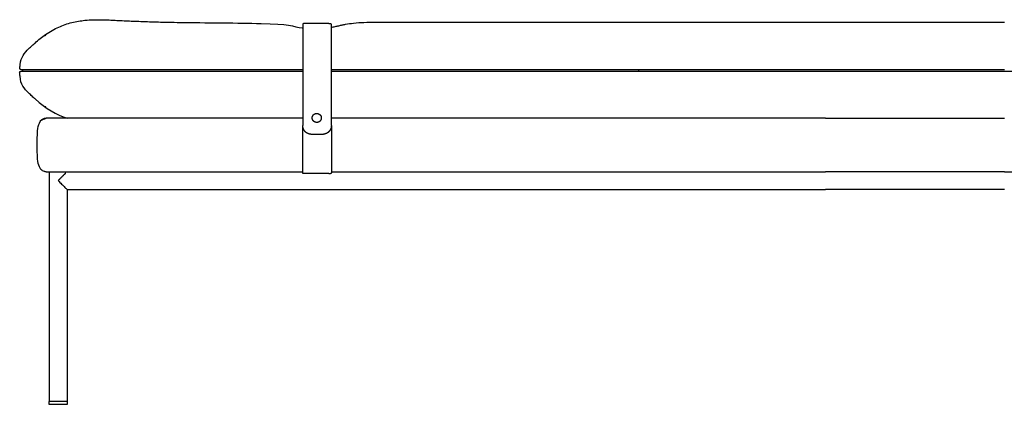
# Model space of a CAD drawing. Header units: millimetres. Extents: x -8186 to -3879, y 0 to 1739.
# Tile 8 of 11: x -5782 to -4682, y 1309 to 1739. Entities that reach past the tile are written whole.
import ezdxf

# ---------------------------------------------------------------- set-up
doc = ezdxf.new("R2010")
doc.units = ezdxf.units.MM
doc.header["$MEASUREMENT"] = 0
doc.layers.add('Default', color=7, linetype='Continuous', true_color=0x000000)
doc.layers.add('Make2D$visible$lines', color=7, linetype='Continuous', true_color=0x000000)

msp = doc.modelspace()

# ---------------------------------------------------------------- linework, layer by layer
at = {"layer": 'Default'}
msp.add_lwpolyline([(-5729.3, 1312.1), (-5729.3, 1309.1), (-5749.3, 1309.1), (-5749.3, 1312.1)], dxfattribs=at)
at = {"layer": 'Make2D$visible$lines'}
for points, degree, knots in [([(-5765.1, 1713), (-5761.4, 1716.5), (-5753.1, 1723.3), (-5739.2, 1731.2), (-5724.3, 1736.3), (-5711.1, 1738.5), (-5699.8, 1739.1), (-5690.8, 1739.1), (-5682.7, 1738.9), (-5675.2, 1738.5), (-5667.7, 1738.1), (-5659.6, 1737.7), (-5651, 1737.4), (-5638.6, 1736.9), (-5620.3, 1736.4), (-5577.1, 1735.6), (-5540.3, 1735.7), (-5512.3, 1734.8)], 3, [0, 0, 0, 0, 15.204632, 32.139528, 47.659299, 62.499862, 71.899088, 81.582343, 89.652862, 96.113302, 104.191907, 112.27228, 120.35439, 130.055233, 149.464835, 175.361135, 259.634028, 259.634028, 259.634028, 259.634028]), ([(-5436.8, 1734.7), (-5435.9, 1734.7), (-5434.9, 1734.7), (-5434.9, 1734.7), (-5434.9, 1734.7)], 2, [43.120692, 43.120692, 43.120692, 45.042113, 45.042113, 45.044982, 45.044982, 45.044982]), ([(-5433.9, 1730.8), (-5433.3, 1730.9), (-5431.9, 1731.1), (-5429.8, 1731.5), (-5427, 1732.1), (-5424.3, 1732.7), (-5421.1, 1733.4), (-5416.4, 1734.4), (-5408.3, 1735.5), (-5397, 1736.3), (-5388.7, 1736.5), (-5384.3, 1736.5)], 3, [0, 0, 0, 0, 1.880947, 4.147389, 6.458114, 10.493028, 12.48557, 16.138974, 24.995171, 36.889105, 50.097399, 50.097399, 50.097399, 50.097399]), ([(-5433.9, 1620.8), (-5433.9, 1647.5), (-5433.9, 1674.2), (-5433.9, 1700.9), (-5433.9, 1701.6), (-5433.9, 1705.6), (-5433.9, 1712.4), (-5433.9, 1720.3), (-5433.9, 1725.3), (-5433.9, 1726.6), (-5433.9, 1727.3), (-5433.9, 1732.6), (-5433.9, 1732.3), (-5433.9, 1732.6)], 3, [0, 0, 0, 0, 80.051766, 80.051766, 80.051766, 82.991756, 97.158671, 112.070244, 131.044604, 150.068956, 150.068956, 150.068956, 312.017748, 312.017748, 312.017748, 312.017748]), ([(-5325.3, 1736.4), (-5288.3, 1736.4), (-5251.3, 1736.3), (-5177.4, 1736.2), (-5140.5, 1736.2), (-5029.6, 1736.3), (-4955.7, 1736.4), (-4881.7, 1736.5)], 3, [12.994594, 12.994594, 12.994594, 12.994594, 123.875918, 123.875918, 234.757241, 234.757241, 456.519835, 456.519835, 456.519835, 456.519835]), ([(-5781.6, 1688.8), (-5780.9, 1697.5), (-5776.8, 1702.1), (-5770.9, 1707.8), (-5769.1, 1709.5), (-5767.8, 1710.7), (-5766, 1712.3), (-5765.6, 1712.6), (-5765.1, 1713)], 3, [-53.847882, -53.847882, -53.847882, -53.847882, 11.56009, 18.021025, 18.021025, 32.95093, 32.95093, 37.618707, 37.618707, 37.618707, 37.618707]), ([(-5781.8, 1676), (-5782, 1676.8), (-5782.1, 1677.8), (-5782.2, 1679), (-5782.3, 1679.4), (-5782.3, 1680.2), (-5782.2, 1680.7), (-5782, 1681.1), (-5782, 1681.1), (-5781.9, 1681.1), (-5781.9, 1681.1)], 3, [0.000137, 0.000137, 0.000137, 0.000137, 2.525218, 2.525218, 3.831456, 3.831456, 5.15264, 5.15264, 5.15264, 5.164447, 5.164447, 5.164447, 5.164447]), ([(-5781.9, 1681.1), (-5781.5, 1681.3), (-5781.1, 1681.4), (-5780.7, 1681.6), (-5780.6, 1681.6), (-5780.4, 1681.6), (-5780.3, 1681.6), (-5780.2, 1681.6), (-5780.1, 1681.6), (-5780, 1681.6), (-5779.9, 1681.6), (-5779.8, 1681.6), (-5779.6, 1681.6), (-5779.5, 1681.6), (-5779.4, 1681.6), (-5779.3, 1681.6), (-5779.1, 1681.6), (-5778.8, 1681.6), (-5778.3, 1681.6)], 3, [1.011807, 1.011807, 1.011807, 1.011807, 2, 2, 2, 2.441437, 2.441437, 2.441437, 12.804565, 12.804565, 12.804565, 21.711377, 21.711377, 21.711377, 28.030016, 28.030016, 28.030016, 38.634885, 38.634885, 38.634885, 38.634885]), ([(-5765.1, 1650.6), (-5765.6, 1651), (-5766, 1651.4), (-5767.8, 1653), (-5769.1, 1654.2), (-5770.9, 1655.9), (-5777.1, 1661.8), (-5781.3, 1666.6), (-5781.8, 1676)], 3, [136.639399, 136.639399, 136.639399, 136.639399, 141.307176, 141.307176, 156.237081, 156.237081, 162.698015, 232.040887, 232.040887, 232.040887, 232.040887]), ([(-5754.5, 1569.3), (-5756.1, 1569.6), (-5757.5, 1570.5), (-5758.5, 1571.7), (-5759.9, 1573.3), (-5760.9, 1575.7), (-5761.5, 1578.5), (-5762.2, 1581.5), (-5762.4, 1585), (-5762.7, 1591.7), (-5762.7, 1595.6), (-5762.7, 1599.1), (-5762.7, 1602.7), (-5762.7, 1606.6), (-5762.4, 1613.2), (-5762.2, 1616.7), (-5761.5, 1619.8), (-5760.9, 1622.6), (-5759.9, 1624.9), (-5758.5, 1626.6), (-5756.6, 1627.4), (-5754.7, 1628.3), (-5752.7, 1629.1)], 3, [1.774785, 1.774785, 1.774785, 1.774785, 6.638253, 6.638253, 6.638253, 14.218732, 14.218732, 14.218732, 23.832885, 23.832885, 34.935813, 34.935813, 34.935813, 46.038741, 46.038741, 55.652894, 55.652894, 55.652894, 63.233373, 63.233373, 63.233373, 64.233373, 64.233373, 64.233373, 64.233373]), ([(-5732.7, 1629.1), (-5735.2, 1629.1), (-5740.5, 1629.1), (-5747.3, 1629.1), (-5751.7, 1629.1), (-5752.7, 1629.1), (-5752.7, 1629.1)], 3, [0, 0, 0, 0, 7.539169, 15.707938, 23.876707, 31.415877, 31.415877, 31.415877, 31.415877]), ([(-5436.8, 1567), (-5435.9, 1567), (-5434.9, 1567), (-5434.9, 1567), (-5434.9, 1567)], 2, [43.120692, 43.120692, 43.120692, 45.042113, 45.042113, 45.044982, 45.044982, 45.044982]), ([(-5739.3, 1559.2), (-5738, 1557.9), (-5736.1, 1556), (-5733.5, 1553.5), (-5731.9, 1551.8), (-5730.6, 1550.5), (-5730, 1549.9), (-5729.7, 1549.7)], 3, [0, 0, 0, 0, 5.450647, 8.197424, 10.772769, 12.549776, 13.490557, 13.490557, 13.490557, 13.490557])]:
    msp.add_open_spline(points, degree=degree, knots=knots, dxfattribs=at)
for points, degree in [([(-5512.3, 1734.8), (-5482.3, 1734.8), (-5476.3, 1731.5), (-5466.4, 1729.9)], 3), ([(-5466.4, 1729.9), (-5466.2, 1729.8), (-5466.1, 1729.8), (-5465.9, 1729.8)], 3), ([(-5465.9, 1733.7), (-5465.9, 1733.2), (-5465.9, 1732.6)], 2), ([(-5465.9, 1732.6), (-5465.9, 1676.7), (-5465.9, 1620.8)], 2), ([(-5464.9, 1734.7), (-5464.9, 1734.7), (-5464.9, 1734.7)], 2), ([(-5436.8, 1734.7), (-5450.9, 1734.7), (-5464.9, 1734.7)], 2), ([(-5434.9, 1734.7), (-5434.9, 1734.7), (-5434.9, 1734.7)], 2), ([(-5433.9, 1732.6), (-5433.9, 1733.2), (-5433.9, 1733.7)], 2), ([(-4881.7, 1736.5), (-4881.1, 1736.5), (-4880.4, 1736.5), (-4879.8, 1736.5)], 3), ([(-4879.8, 1736.5), (-4813.8, 1736.5), (-4747.7, 1736.4), (-4681.7, 1736.4)], 3), ([(-5781.8, 1676), (-5781.8, 1676), (-5781.8, 1676), (-5781.8, 1676)], 3), ([(-5780.7, 1676), (-5780.8, 1676), (-5780.8, 1676), (-5780.8, 1676)], 3), ([(-5780.7, 1681.6), (-5780.7, 1681.6), (-5780.7, 1681.6)], 2), ([(-5780.6, 1681.6), (-5780.7, 1681.6), (-5780.7, 1681.6)], 2), ([(-5778.5, 1683.2), (-5779.5, 1683.2), (-5780.5, 1683.2)], 2), ([(-5779.8, 1681.6), (-5779.8, 1681.6), (-5779.8, 1681.6)], 2), ([(-5779.4, 1683.2), (-5779.4, 1683.2), (-5779.4, 1683.2)], 2), ([(-5778.8, 1681.6), (-5778.8, 1682.4), (-5778.8, 1683.2)], 2), ([(-5512.1, 1683.2), (-5645.3, 1683.2), (-5778.5, 1683.2)], 2), ([(-5778.3, 1681.6), (-5645.2, 1681.6), (-5512.1, 1681.6)], 2), ([(-5465.9, 1683.2), (-5489, 1683.2), (-5512.1, 1683.2)], 2), ([(-5512.1, 1681.6), (-5489, 1681.6), (-5465.9, 1681.6)], 2), ([(-5343.3, 1683.2), (-5388.6, 1683.2), (-5433.9, 1683.2)], 2), ([(-5433.9, 1681.6), (-5388.6, 1681.6), (-5343.3, 1681.6)], 2), ([(-5325.3, 1683.2), (-5331.3, 1683.2), (-5337.3, 1683.2), (-5343.3, 1683.2)], 3), ([(-5343.3, 1681.6), (-5337.3, 1681.6), (-5331.3, 1681.6), (-5325.3, 1681.6)], 3), ([(-4881.7, 1683.2), (-5103.5, 1683.2), (-5325.3, 1683.2)], 2), ([(-5325.3, 1681.6), (-5103.5, 1681.6), (-4881.7, 1681.6)], 2), ([(-5090.3, 1681.6), (-5090.3, 1682.4), (-5090.3, 1683.2)], 2), ([(-4879.8, 1683.2), (-4880.8, 1683.2), (-4881.7, 1683.2)], 2), ([(-4881.7, 1681.6), (-4880.8, 1681.6), (-4879.8, 1681.6)], 2), ([(-4681.7, 1683.2), (-4780.8, 1683.2), (-4879.8, 1683.2)], 2), ([(-4879.8, 1681.6), (-4780.8, 1681.6), (-4681.7, 1681.6)], 2), ([(-4681.7, 1681.6), (-4509.5, 1681.6), (-4337.3, 1681.6)], 2), ([(-5765.1, 1650.6), (-5753, 1639.4), (-5741.1, 1632.9), (-5729.1, 1629.1)], 3), ([(-5758.5, 1626.6), (-5757.1, 1628.2), (-5755.2, 1629.1), (-5752.7, 1629.1)], 3), ([(-5465.9, 1629.1), (-5599.3, 1629.1), (-5732.7, 1629.1)], 2), ([(-4881.7, 1629.1), (-5157.8, 1629.1), (-5433.9, 1629.1)], 2), ([(-4881.7, 1629.1), (-4781.7, 1629.1), (-4681.7, 1629.1)], 2), ([(-5465.9, 1568), (-5465.9, 1594.4), (-5465.9, 1620.8)], 2), ([(-5433.9, 1620.8), (-5433.9, 1594.4), (-5433.9, 1568)], 2), ([(-5443.9, 1610.9), (-5449.9, 1610.9), (-5455.9, 1610.9)], 2), ([(-5752.7, 1569.1), (-5742.7, 1569.1), (-5732.7, 1569.1)], 2), ([(-5752.7, 1569.1), (-5752.7, 1569.1), (-5752.7, 1569.1), (-5752.7, 1569.1)], 3), ([(-5749.3, 1569.1), (-5749.3, 1564.2), (-5749.3, 1559.2)], 2), ([(-5732.7, 1569.1), (-5599.3, 1569.1), (-5465.9, 1569.1)], 2), ([(-5465.9, 1568), (-5465.9, 1568.6), (-5465.9, 1569.1)], 2), ([(-5465.9, 1568), (-5465.9, 1568), (-5465.9, 1568), (-5465.9, 1568)], 3), ([(-5464.9, 1567.1), (-5464.9, 1567), (-5464.9, 1567)], 2), ([(-5436.8, 1567), (-5450.9, 1567), (-5464.9, 1567)], 2), ([(-5434.9, 1567), (-5434.9, 1567), (-5434.9, 1567.1)], 2), ([(-5433.9, 1569.1), (-5433.9, 1568.6), (-5433.9, 1568)], 2), ([(-5433.9, 1569.1), (-5157.8, 1569.1), (-4881.7, 1569.1)], 2), ([(-5433.9, 1568), (-5433.9, 1568), (-5433.9, 1568), (-5433.9, 1568)], 3), ([(-4681.7, 1569.1), (-4781.7, 1569.1), (-4881.7, 1569.1)], 2), ([(-4681.7, 1569.1), (-4454.7, 1569.1), (-4227.6, 1569.1)], 2), ([(-5749.3, 1559.2), (-5749.3, 1435.7), (-5749.3, 1312.1)], 2), ([(-5729.3, 1549.2), (-5305.5, 1549.2), (-4881.7, 1549.2)], 2), ([(-5729.3, 1549.2), (-5729.3, 1430.7), (-5729.3, 1312.1)], 2), ([(-4681.7, 1549.2), (-4781.7, 1549.2), (-4881.7, 1549.2)], 2), ([(-5729.3, 1312.1), (-5739.3, 1312.1), (-5749.3, 1312.1)], 2)]:
    msp.add_open_spline(points, degree=degree, dxfattribs=at)
for points, weights in [([(-5464.9, 1734.7), (-5465.9, 1734.7), (-5465.9, 1733.7)], [1, 0.707106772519, 1]), ([(-5433.9, 1733.7), (-5433.9, 1734.7), (-5434.9, 1734.7)], [1, 0.707106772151, 1]), ([(-5384.3, 1736.5), (-5363.8, 1736.5), (-5343.3, 1736.4)], [1, 0.999999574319, 1]), ([(-5343.3, 1736.4), (-5334.3, 1736.4), (-5325.3, 1736.4)], [1, 0.999999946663, 1]), ([(-5754, 1721.5), (-5753.5, 1721.8), (-5753.1, 1722.1)], [1, 0.999975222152, 1]), ([(-5753.1, 1641.5), (-5753.5, 1641.8), (-5753.9, 1642)], [1, 0.999971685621, 1]), ([(-5752.7, 1569.1), (-5753.6, 1569.1), (-5754.5, 1569.3)], [1, 0.994796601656, 1]), ([(-5730.8, 1567.7), (-5735.1, 1563.4), (-5739.3, 1559.2)], [1, 0.999999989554, 1]), ([(-5464.9, 1567), (-5465.9, 1567), (-5465.9, 1568)], [1, 0.707106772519, 1]), ([(-5433.9, 1568), (-5433.9, 1567), (-5434.9, 1567)], [1, 0.707106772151, 1])]:
    msp.add_rational_spline(points, weights, degree=2, dxfattribs=at)
for points, weights, degree, knots in [([(-5780.5, 1683.2), (-5780.8, 1683.2), (-5781.1, 1683.3), (-5781.3, 1683.4), (-5781.4, 1683.4), (-5781.4, 1683.4), (-5781.5, 1683.5), (-5781.6, 1683.6), (-5781.7, 1683.7), (-5781.8, 1683.8), (-5782, 1684.1), (-5782.1, 1684.6), (-5782.1, 1685.4), (-5782.1, 1685.8), (-5781.9, 1687), (-5781.8, 1688), (-5781.6, 1688.8)], [1, 1, 1, 1, 0.998277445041, 0.998277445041, 1, 0.991023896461, 0.991023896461, 1, 1, 1, 1, 1, 1, 1, 1], 3, [0, 0, 0, 0, 0.855631, 0.855631, 0.855631, 1.054155, 1.054155, 1.054155, 1.453088, 1.453088, 1.453088, 2.774936, 2.774936, 4.081067, 4.081067, 6.605844, 6.605844, 6.605844, 6.605844]), ([(-5450.2, 1624.3), (-5451.2, 1624.3), (-5452.1, 1624.6), (-5453.1, 1625), (-5453.8, 1625.7), (-5454.6, 1626.5), (-5454.9, 1627.5), (-5455.3, 1628.3), (-5455.3, 1629.3), (-5455.3, 1630.3), (-5454.9, 1631.2), (-5454.6, 1632.1), (-5453.8, 1632.9), (-5453.1, 1633.6), (-5452.1, 1634), (-5451.2, 1634.3), (-5450.2, 1634.3)], [1, 0.982576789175, 1, 0.979364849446, 1, 0.979076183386, 1, 0.981999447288, 1, 0.981999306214, 1, 0.979075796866, 1, 0.979364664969, 1, 0.982576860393, 1], 2, [0, 0, 0, 1.905075, 1.905075, 3.967972, 3.967972, 6.028715, 6.028715, 7.928942, 7.928942, 9.82882, 9.82882, 11.888879, 11.888879, 13.951662, 13.951662, 15.857282, 15.857282, 15.857282]), ([(-5450.2, 1634.3), (-5449.3, 1634.3), (-5448.4, 1634), (-5447.4, 1633.6), (-5446.7, 1632.9), (-5445.9, 1632.1), (-5445.5, 1631.2), (-5445.2, 1630.3), (-5445.2, 1629.3), (-5445.2, 1628.3), (-5445.5, 1627.5), (-5445.9, 1626.5), (-5446.7, 1625.7), (-5447.4, 1625), (-5448.4, 1624.6), (-5449.3, 1624.3), (-5450.2, 1624.3)], [1, 0.982576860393, 1, 0.979364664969, 1, 0.979075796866, 1, 0.981999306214, 1, 0.981999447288, 1, 0.979076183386, 1, 0.979364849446, 1, 0.982576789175, 1], 2, [0, 0, 0, 1.905621, 1.905621, 3.968404, 3.968404, 6.028462, 6.028462, 7.92834, 7.92834, 9.828568, 9.828568, 11.88931, 11.88931, 13.952207, 13.952207, 15.857282, 15.857282, 15.857282]), ([(-5455.9, 1610.9), (-5456.8, 1610.9), (-5457.7, 1611.1), (-5458.7, 1611.3), (-5459.6, 1611.6), (-5460.5, 1612), (-5461.4, 1612.5), (-5462.2, 1613.1), (-5463, 1613.8), (-5463.7, 1614.6), (-5464.3, 1615.4), (-5464.8, 1616.3), (-5465.2, 1617.2), (-5465.6, 1618.1), (-5465.7, 1619), (-5465.9, 1619.9), (-5465.9, 1620.8)], [1, 0.995926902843, 1, 0.99541106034, 1, 0.994981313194, 1, 0.99467175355, 1, 0.994615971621, 1, 0.994835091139, 1, 0.995220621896, 1, 0.995781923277, 1], 2, [0, 0, 0, 1.833657, 1.833657, 3.774011, 3.774011, 5.789518, 5.789518, 7.848429, 7.848429, 9.900389, 9.900389, 11.896969, 11.896969, 13.811112, 13.811112, 15.60809, 15.60809, 15.60809]), ([(-5433.9, 1620.8), (-5433.9, 1619.9), (-5434.1, 1619), (-5434.2, 1618.1), (-5434.6, 1617.2), (-5435, 1616.3), (-5435.5, 1615.4), (-5436.1, 1614.6), (-5436.8, 1613.8), (-5437.5, 1613.1), (-5438.4, 1612.5), (-5439.3, 1612), (-5440.2, 1611.6), (-5441.1, 1611.3), (-5442.1, 1611.1), (-5443, 1610.9), (-5443.9, 1610.9)], [1, 0.995781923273, 1, 0.995220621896, 1, 0.994835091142, 1, 0.994615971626, 1, 0.994671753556, 1, 0.994981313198, 1, 0.995411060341, 1, 0.995926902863, 1], 2, [0, 0, 0, 1.796978, 1.796978, 3.711121, 3.711121, 5.707701, 5.707701, 7.759661, 7.759661, 9.818572, 9.818572, 11.834079, 11.834079, 13.774433, 13.774433, 15.60809, 15.60809, 15.60809])]:
    msp.add_rational_spline(points, weights, degree=degree, knots=knots, dxfattribs=at)

doc.saveas('drawing.dxf')
